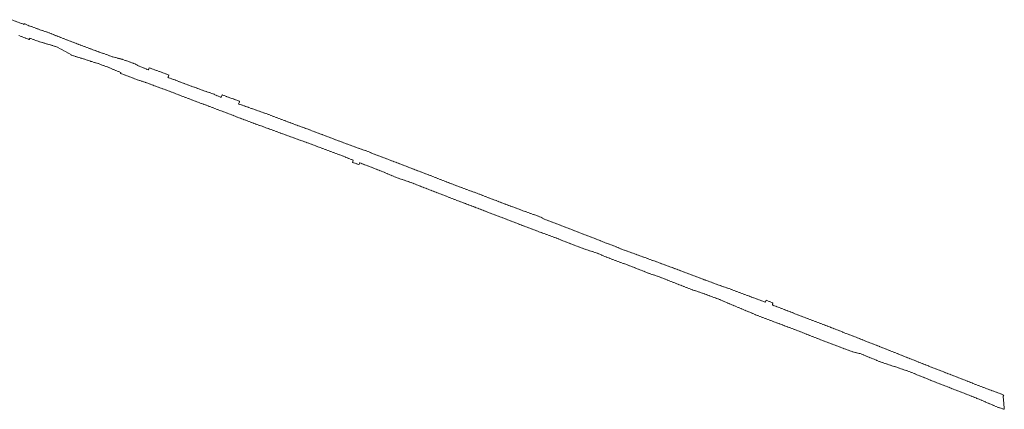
# Model space of a CAD drawing. Header units: metres. Extents: x 7535003 to 7537817, y 5638943 to 5640002.
# Tile 12 of 12: x 7536410 to 7537817, y 5638943 to 5639499. Entities that reach past the tile are written whole.
import ezdxf

# ---------------------------------------------------------------- set-up
doc = ezdxf.new("R2010")
doc.units = ezdxf.units.M
doc.header["$MEASUREMENT"] = 0
doc.linetypes.add('GUK', pattern=[2, 1.5, -0.5])
doc.layers.add('Kontury', color=3, linetype='GUK', lineweight=18)

msp = doc.modelspace()

# ---------------------------------------------------------------- linework, layer by layer
at = {"layer": 'Kontury'}
for p, q in [((7536411.1, 5639493.8), (7536398.7, 5639498.6)), ((7536416.1, 5639492), (7536411.1, 5639493.8)), ((7536416.4, 5639492.7), (7536416.1, 5639492)), ((7536417.1, 5639492.5), (7536416.4, 5639492.7)), ((7536423.2, 5639490.1), (7536417.1, 5639492.5)), ((7536435.7, 5639485.4), (7536423.2, 5639490.1)), ((7536408.8, 5639476), (7536415.9, 5639473.3)), ((7536451.6, 5639480), (7536435.7, 5639485.4)), ((7536461.7, 5639476), (7536451.6, 5639480)), ((7536464.1, 5639475.1), (7536461.7, 5639476)), ((7536415.9, 5639473.3), (7536423.8, 5639470.2)), ((7536423.8, 5639470.2), (7536424.1, 5639472.3)), ((7536424.1, 5639472.3), (7536433.2, 5639469)), ((7536433.2, 5639469), (7536442.6, 5639465.9)), ((7536442.6, 5639465.9), (7536462.6, 5639460.1)), ((7536475.8, 5639470.4), (7536464.1, 5639475.1)), ((7536487.6, 5639465.9), (7536475.8, 5639470.4)), ((7536493.6, 5639463.7), (7536487.6, 5639465.9)), ((7536499.8, 5639461.3), (7536493.6, 5639463.7)), ((7536462.6, 5639460.1), (7536485.4, 5639447.5)), ((7536511.4, 5639457), (7536499.8, 5639461.3)), ((7536523.3, 5639452.5), (7536511.4, 5639457)), ((7536528, 5639451.1), (7536523.3, 5639452.5)), ((7536535.2, 5639448.3), (7536528, 5639451.1)), ((7536541.9, 5639445.8), (7536535.2, 5639448.3)), ((7536485.4, 5639447.5), (7536499, 5639443.3)), ((7536499, 5639443.3), (7536508.2, 5639440.4)), ((7536508.2, 5639440.4), (7536511.5, 5639439.2)), ((7536511.5, 5639439.2), (7536512.8, 5639438.8)), ((7536512.8, 5639438.8), (7536523.3, 5639435.6)), ((7536523.3, 5639435.6), (7536527.6, 5639433.8)), ((7536527.6, 5639433.8), (7536539.7, 5639429.7)), ((7536556.3, 5639442.1), (7536541.9, 5639445.8)), ((7536572, 5639436.6), (7536556.3, 5639442.1)), ((7536574.6, 5639435.6), (7536572, 5639436.6)), ((7536577.9, 5639434.1), (7536574.6, 5639435.6)), ((7536577.9, 5639433.5), (7536577.9, 5639434.1)), ((7536539.7, 5639429.7), (7536543.8, 5639427.4)), ((7536543.8, 5639427.4), (7536554.6, 5639423.3)), ((7536554.6, 5639423.3), (7536554.1, 5639421.9)), ((7536554.1, 5639421.9), (7536579.5, 5639412.3)), ((7536583.1, 5639431.4), (7536577.9, 5639433.5)), ((7536593.7, 5639427), (7536583.1, 5639431.4)), ((7536595.1, 5639430), (7536593.7, 5639427)), ((7536604, 5639426.7), (7536595.1, 5639430)), ((7536611.2, 5639424.1), (7536604, 5639426.7)), ((7536623.3, 5639419.6), (7536611.2, 5639424.1)), ((7536579.5, 5639412.3), (7536589.9, 5639409.1)), ((7536589.9, 5639409.1), (7536600.9, 5639405)), ((7536621.8, 5639416.2), (7536623.3, 5639419.6)), ((7536628.4, 5639414), (7536621.8, 5639416.2)), ((7536637.1, 5639410.6), (7536628.4, 5639414)), ((7536645.2, 5639407.5), (7536637.1, 5639410.6)), ((7536654.9, 5639403.9), (7536645.2, 5639407.5)), ((7536600.9, 5639405), (7536614.4, 5639400)), ((7536614.4, 5639400), (7536627.7, 5639395.2)), ((7536627.7, 5639395.2), (7536641.8, 5639389.7)), ((7536661.3, 5639401.8), (7536654.9, 5639403.9)), ((7536665.8, 5639399.8), (7536661.3, 5639401.8)), ((7536676.3, 5639396.2), (7536665.8, 5639399.8)), ((7536680.5, 5639394.8), (7536676.3, 5639396.2)), ((7536684.7, 5639393.4), (7536680.5, 5639394.8)), ((7536687.6, 5639392.2), (7536684.7, 5639393.4)), ((7536697.7, 5639387.8), (7536687.6, 5639392.2)), ((7536699.1, 5639391.6), (7536697.7, 5639387.8)), ((7536705.4, 5639389), (7536699.1, 5639391.6)), ((7536641.8, 5639389.7), (7536653.7, 5639385.2)), ((7536653.7, 5639385.2), (7536667.9, 5639379.7)), ((7536667.9, 5639379.7), (7536679.7, 5639375.4)), ((7536711.8, 5639386.7), (7536705.4, 5639389)), ((7536724.2, 5639382.3), (7536711.8, 5639386.7)), ((7536722.8, 5639378.3), (7536724.2, 5639382.3)), ((7536730.2, 5639375.9), (7536722.8, 5639378.3)), ((7536679.7, 5639375.4), (7536695.9, 5639369.1)), ((7536695.9, 5639369.1), (7536708.8, 5639364.4)), ((7536708.8, 5639364.4), (7536721.7, 5639359.3)), ((7536736.5, 5639373.6), (7536730.2, 5639375.9)), ((7536740.7, 5639372.1), (7536736.5, 5639373.6)), ((7536763.4, 5639364.1), (7536740.7, 5639372.1)), ((7536789.6, 5639354.2), (7536763.4, 5639364.1)), ((7536721.7, 5639359.3), (7536733.9, 5639354.7)), ((7536733.9, 5639354.7), (7536747.4, 5639349.7)), ((7536747.4, 5639349.7), (7536759.8, 5639345.2)), ((7536803.3, 5639349.1), (7536789.6, 5639354.2)), ((7536759.8, 5639345.2), (7536811.6, 5639326.3)), ((7536815.4, 5639344.6), (7536803.3, 5639349.1)), ((7536827.6, 5639340.1), (7536815.4, 5639344.6)), ((7536842.1, 5639334.7), (7536827.6, 5639340.1)), ((7536811.6, 5639326.3), (7536824.9, 5639321.6)), ((7536824.9, 5639321.6), (7536839.5, 5639316.2)), ((7536867, 5639325.2), (7536842.1, 5639334.7)), ((7536895.4, 5639314.8), (7536867, 5639325.2)), ((7536839.5, 5639316.2), (7536852.8, 5639311.1)), ((7536852.8, 5639311.1), (7536865.5, 5639306.4)), ((7536907.3, 5639310.7), (7536895.4, 5639314.8)), ((7536920.2, 5639305.3), (7536907.3, 5639310.7)), ((7536865.5, 5639306.4), (7536886.4, 5639298.2)), ((7536886.4, 5639298.2), (7536885.3, 5639295)), ((7536885.3, 5639295), (7536891.3, 5639293.1)), ((7536891.3, 5639293.1), (7536895.1, 5639291.9)), ((7536895.1, 5639291.9), (7536895.8, 5639294.4)), ((7536895.8, 5639294.4), (7536905, 5639290.9)), ((7536948.9, 5639294.6), (7536920.2, 5639305.3)), ((7536973.2, 5639285.1), (7536948.9, 5639294.6)), ((7536905, 5639290.9), (7536918, 5639285.9)), ((7536918, 5639285.9), (7536931.5, 5639280.5)), ((7536931.5, 5639280.5), (7536945.7, 5639274.4)), ((7536987.7, 5639279.7), (7536973.2, 5639285.1)), ((7536993.7, 5639277.4), (7536987.7, 5639279.7)), ((7536945.7, 5639274.4), (7536958, 5639270.1)), ((7536958, 5639270.1), (7536970.2, 5639265.9)), ((7536970.2, 5639265.9), (7536982.8, 5639260.9)), ((7536998.3, 5639275.6), (7536993.7, 5639277.4)), ((7537000.1, 5639274.9), (7536998.3, 5639275.6)), ((7537025.8, 5639264.8), (7537000.1, 5639274.9)), ((7536982.8, 5639260.9), (7536995.6, 5639255.9)), ((7536995.6, 5639255.9), (7537009, 5639250.7)), ((7537039.9, 5639259.6), (7537025.8, 5639264.8)), ((7537052.2, 5639255), (7537039.9, 5639259.6)), ((7537058.8, 5639252.6), (7537052.2, 5639255)), ((7537066.7, 5639249.8), (7537058.8, 5639252.6)), ((7537009, 5639250.7), (7537022.3, 5639245.6)), ((7537022.3, 5639245.6), (7537034.8, 5639240.7)), ((7537034.8, 5639240.7), (7537047.2, 5639236.1)), ((7537078.8, 5639245), (7537066.7, 5639249.8)), ((7537090.8, 5639240.5), (7537078.8, 5639245)), ((7537104.1, 5639235.3), (7537090.8, 5639240.5)), ((7537047.2, 5639236.1), (7537061, 5639230.9)), ((7537061, 5639230.9), (7537073.5, 5639226.1)), ((7537073.5, 5639226.1), (7537100.2, 5639215.8)), ((7537127.2, 5639226.7), (7537104.1, 5639235.3)), ((7537156.7, 5639216.1), (7537127.2, 5639226.7)), ((7537100.2, 5639215.8), (7537126.3, 5639205.7)), ((7537156.3, 5639215.2), (7537156.7, 5639216.1)), ((7537182.5, 5639205.2), (7537156.3, 5639215.2)), ((7537126.3, 5639205.7), (7537151.9, 5639196.1)), ((7537151.9, 5639196.1), (7537176.9, 5639186.9)), ((7537208.5, 5639195.2), (7537182.5, 5639205.2)), ((7537238.1, 5639183.8), (7537208.5, 5639195.2)), ((7537176.9, 5639186.9), (7537195.8, 5639179.5)), ((7537250, 5639179.1), (7537238.1, 5639183.8)), ((7537195.8, 5639179.5), (7537204.8, 5639176)), ((7537204.8, 5639176), (7537219.1, 5639170.7)), ((7537219.1, 5639170.7), (7537233.7, 5639166)), ((7537262, 5639174.5), (7537250, 5639179.1)), ((7537275.6, 5639169.1), (7537262, 5639174.5)), ((7537275.8, 5639169.1), (7537275.6, 5639169.1)), ((7537289.7, 5639164.1), (7537275.8, 5639169.1)), ((7537233.7, 5639166), (7537246.2, 5639160.8)), ((7537246.2, 5639160.8), (7537259.4, 5639155.5)), ((7537259.4, 5639155.5), (7537286.8, 5639145.6)), ((7537301.3, 5639159.9), (7537289.7, 5639164.1)), ((7537314.3, 5639155.2), (7537301.3, 5639159.9)), ((7537346, 5639143.6), (7537314.3, 5639155.2)), ((7537286.8, 5639145.6), (7537309.7, 5639136.3)), ((7537365.4, 5639136.1), (7537346, 5639143.6)), ((7537309.7, 5639136.3), (7537322.1, 5639132.4)), ((7537322.1, 5639132.4), (7537335.3, 5639127.2)), ((7537335.3, 5639127.2), (7537347.2, 5639122.5)), ((7537388.2, 5639127.6), (7537365.4, 5639136.1)), ((7537394.4, 5639125.3), (7537388.2, 5639127.6)), ((7537414.7, 5639117.9), (7537394.4, 5639125.3)), ((7537347.2, 5639122.5), (7537359.2, 5639117.8)), ((7537359.2, 5639117.8), (7537372.2, 5639112.7)), ((7537372.2, 5639112.7), (7537385.7, 5639108.4)), ((7537421.4, 5639115.7), (7537414.7, 5639117.9)), ((7537475.5, 5639095.4), (7537421.4, 5639115.7)), ((7537385.7, 5639108.4), (7537398.4, 5639103.6)), ((7537398.4, 5639103.6), (7537410.3, 5639099.2)), ((7537410.3, 5639099.2), (7537422, 5639094.2)), ((7537476.5, 5639098.2), (7537475.5, 5639095.4)), ((7537486.3, 5639094.3), (7537476.5, 5639098.2)), ((7537422, 5639094.2), (7537433.4, 5639089.4)), ((7537433.4, 5639089.4), (7537462.6, 5639077.1)), ((7537485.4, 5639091.6), (7537486.3, 5639094.3)), ((7537493.8, 5639088.4), (7537485.4, 5639091.6)), ((7537534.1, 5639072.8), (7537493.8, 5639088.4)), ((7537462.6, 5639077.1), (7537485.7, 5639068.4)), ((7537485.7, 5639068.4), (7537518.5, 5639056)), ((7537569, 5639059.6), (7537534.1, 5639072.8)), ((7537518.5, 5639056), (7537551.2, 5639043.2)), ((7537592.4, 5639050.2), (7537569, 5639059.6)), ((7537551.2, 5639043.2), (7537571.8, 5639035.2)), ((7537608.7, 5639044), (7537592.4, 5639050.2)), ((7537650.4, 5639027.6), (7537608.7, 5639044)), ((7537571.8, 5639035.2), (7537600.4, 5639024.7)), ((7537697.2, 5639008.9), (7537650.4, 5639027.6)), ((7537600.4, 5639024.7), (7537610.9, 5639022.2)), ((7537610.9, 5639022.2), (7537640.9, 5639009.9)), ((7537640.9, 5639009.9), (7537664, 5639002.3)), ((7537664, 5639002.3), (7537679.1, 5638997.3)), ((7537788.9, 5638973.1), (7537697.2, 5639008.9)), ((7537679.1, 5638997.3), (7537713.2, 5638983.5)), ((7537713.2, 5638983.5), (7537777.8, 5638958.3)), ((7537816.4, 5638963), (7537788.9, 5638973.1)), ((7537777.8, 5638958.3), (7537806.9, 5638945.9)), ((7537815.2, 5638961.2), (7537816.4, 5638963)), ((7537816.9, 5638942.7), (7537815.2, 5638961.2)), ((7537806.9, 5638945.9), (7537816.9, 5638942.7))]:
    msp.add_line(p, q, dxfattribs=at)

doc.saveas('drawing.dxf')
